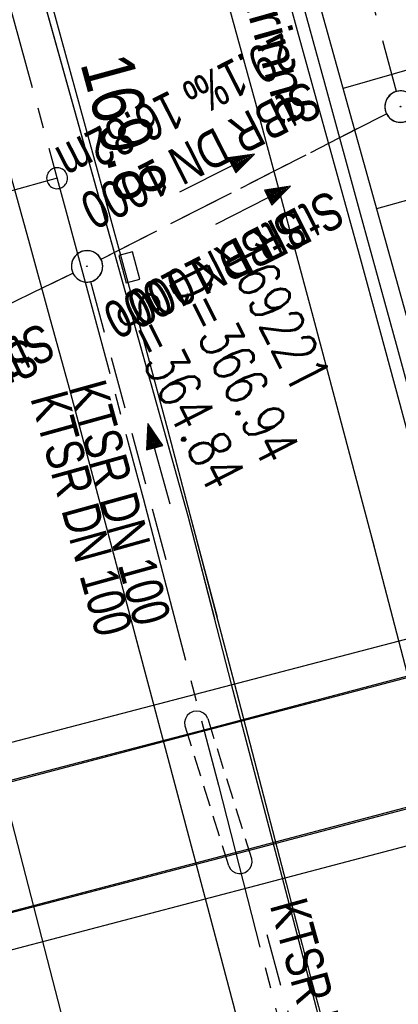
# Model space of a CAD drawing. Extents: x 509535 to 509917, y 455493 to 456443.
# Tile 26 of 34: x 509684 to 509702, y 456331 to 456378. Entities that reach past the tile are written whole.
import ezdxf

# ---------------------------------------------------------------- set-up
doc = ezdxf.new("R2010")
doc.units = 0
doc.header["$LTSCALE"] = 10
doc.header["$MEASUREMENT"] = 0
for name, pattern in [('ACHSE', [5.5, 4, -0.5, 0.5, -0.5]), ('LT00', [0]), ('LT12', [0.4, 0.3, -0.1]), ('LT17', [0.15, 0.1, -0.05]), ('STRICHLINIE2', [0.375, 0.25, -0.125])]:
    doc.linetypes.add(name, pattern=pattern)
doc.layers.get('0').update_dxf_attribs({"linetype": 'LT00'})
for name, color, linetype in [('--EK_FBR', 1, 'LT00'), ('--EK_Halt-Pfeil', 4, 'LT00'), ('--EK_Haltung', 7, 'STRICHLINIE2'), ('--EK_Haltung-Text', 140, 'LT00'), ('--EK_Schacht-Text', 5, 'LT00'), ('--EK_ST-93-1', 30, 'LT17'), ('--EL_Halt-Pfeil', 4, 'LT00'), ('--EL_Haltung', 182, 'STRICHLINIE2'), ('--EL_Haltung-Text', 182, 'LT00'), ('-AX-093', 35, 'ACHSE'), ('-ST-93-1', 250, 'LT00'), ('DL', 182, 'LT12'), ('DL_PFEIL', 201, 'LT00'), ('DL_TEXT', 182, 'LT00'), ('RINNE_TEXT', 11, 'Continuous'), ('V114_AFBR_BAB', 250, 'LT00'), ('V114_BOESCH', 250, 'LT00'), ('V114_BOSCHUNG', 250, 'LT00'), ('V114_H_BORD', 8, 'LT00'), ('V114_KA_PRUF', 182, 'LT00'), ('V114_LD_MARK', 250, 'LT00'), ('V114_RINNE', 182, 'LT00'), ('V114_SINKK', 182, 'LT00'), ('V115_AFBR_BAB', 250, 'LT00'), ('V115_BOESCH', 250, 'LT00'), ('V115_BOSCHUNG', 250, 'LT00'), ('V115_BR_KAPPE', 30, 'LT00'), ('V115_BRUECK', 30, 'LT17'), ('V115_H_BORD', 8, 'LT00'), ('V115_KA_PRUF', 182, 'LT00'), ('V115_LD_MARK', 250, 'LT00'), ('V115_RINNE', 182, 'LT00'), ('V115_SINKK', 182, 'LT00')]:
    doc.layers.add(name, color=color, linetype=linetype)
doc.styles.add('Arial', font='ARIAL.TTF')
doc.styles.add('Beschrift', font='ARIAL.TTF')
doc.styles.add('Haltungsbeschriftung', font='ARIAL.TTF', dxfattribs={"width": 0.75})
doc.styles.add('schachtbeschriftung', font='romans.shx', dxfattribs={"width": 0.75, "height": 2})

# ---------------------------------------------------------------- blocks, each defined once
blk = doc.blocks.new('SYMB0652')
at = {"color": 0, "linetype": 'ByBlock'}
blk.add_lwpolyline([(-0.15, -0.075), (0.15, -0.075), (0.15, 0.075), (-0.15, 0.075), (-0.15, -0.075)], dxfattribs=at)
blk = doc.blocks.new('SYMB0003')
at = {"color": 0, "linetype": 'ByBlock'}
for p, q in [((-0.015712, 0), (0.010166, 0.012015)), ((0, -0.021257), (-0.015712, 0)), ((0.010166, 0.012015), (0, -0.021257))]:
    blk.add_line(p, q, dxfattribs=at)
for points in [[(-0.031395, 0.499013), (-0.093691, 0.491144), (-0.154509, 0.475528), (-0.21289, 0.452414), (-0.267913, 0.422164), (-0.318712, 0.385257), (-0.364484, 0.342274), (-0.404509, 0.293893), (-0.438154, 0.240877), (-0.464888, 0.184062), (-0.484292, 0.124345), (-0.496058, 0.062667), (-0.5, 0)], [(0.5, 0), (0.496057, 0.062667), (0.484292, 0.124345), (0.464888, 0.184062), (0.438153, 0.240877), (0.404509, 0.293893), (0.364484, 0.342274), (0.318712, 0.385257), (0.267913, 0.422164), (0.21289, 0.452414), (0.154509, 0.475528), (0.093691, 0.491144), (0.031395, 0.499013), (-0.031395, 0.499013)], [(-0.5, 0), (-0.496058, -0.062667), (-0.484292, -0.124345), (-0.464888, -0.184062), (-0.438154, -0.240877), (-0.404509, -0.293893), (-0.364485, -0.342274), (-0.318712, -0.385257), (-0.267914, -0.422164), (-0.21289, -0.452414), (-0.154509, -0.475529), (-0.093691, -0.491144), (-0.031395, -0.499014), (0.031395, -0.499014)], [(0.031395, -0.499014), (0.093691, -0.491144), (0.154509, -0.475529), (0.21289, -0.452414), (0.267914, -0.422164), (0.318712, -0.385257), (0.364485, -0.342274), (0.404509, -0.293893), (0.438154, -0.240877), (0.464889, -0.184062), (0.484292, -0.124345), (0.496058, -0.062667), (0.5, 0)]]:
    blk.add_lwpolyline(points, dxfattribs=at)
blk = doc.blocks.new('SYMB0070')
at = {"color": 0, "linetype": 'ByBlock'}
for p, q in [((-0.5, 0), (0.2, 0)), ((0.5, 0), (0.2, 0.1)), ((0.2, 0.1), (0.2, 0)), ((0.468, 0), (0.21, 0.086)), ((0.21, 0.086), (0.21, -0.086)), ((0.21, -0.086), (0.468, 0)), ((0.22, -0.072), (0.437, 0)), ((0.23, -0.058), (0.405, 0)), ((0.24, -0.045), (0.374, 0)), ((0.342, 0), (0.25, 0.031)), ((0.25, 0.031), (0.25, -0.031)), ((0.25, -0.031), (0.342, 0)), ((0.26, -0.017), (0.31, 0)), ((0.27, -0.003), (0.279, 0))]:
    blk.add_line(p, q, dxfattribs=at)
for points in [[(0.2, 0), (0.2, -0.1), (0.5, 0)], [(0.437, 0), (0.22, 0.072), (0.22, -0.072)], [(0.405, 0), (0.23, 0.058), (0.23, -0.058)], [(0.374, 0), (0.24, 0.045), (0.24, -0.045)], [(0.31, 0), (0.26, 0.017), (0.26, -0.017)], [(0.279, 0), (0.27, 0.003), (0.27, -0.003)]]:
    blk.add_lwpolyline(points, dxfattribs=at)
blk = doc.blocks.new('SYMB2')
at = {"color": 0, "linetype": 'ByBlock', "flags": 128}
for points in [[(-0.031395, 0.499013), (-0.093691, 0.491144), (-0.154509, 0.475528), (-0.21289, 0.452414), (-0.267913, 0.422164), (-0.318712, 0.385257), (-0.364484, 0.342274), (-0.404509, 0.293893), (-0.438154, 0.240877), (-0.464888, 0.184062), (-0.484292, 0.124345), (-0.496058, 0.062667), (-0.5, 0)], [(0.5, 0), (0.496057, 0.062667), (0.484292, 0.124345), (0.464888, 0.184062), (0.438153, 0.240877), (0.404509, 0.293893), (0.364484, 0.342274), (0.318712, 0.385257), (0.267913, 0.422164), (0.21289, 0.452414), (0.154509, 0.475528), (0.093691, 0.491144), (0.031395, 0.499013), (-0.031395, 0.499013)], [(-0.5, 0), (-0.496058, -0.062667), (-0.484292, -0.124345), (-0.464888, -0.184062), (-0.438154, -0.240877), (-0.404509, -0.293893), (-0.364485, -0.342274), (-0.318712, -0.385257), (-0.267914, -0.422164), (-0.21289, -0.452414), (-0.154509, -0.475529), (-0.093691, -0.491144), (-0.031395, -0.499014), (0.031395, -0.499014)], [(0.031395, -0.499014), (0.093691, -0.491144), (0.154509, -0.475529), (0.21289, -0.452414), (0.267914, -0.422164), (0.318712, -0.385257), (0.364485, -0.342274), (0.404509, -0.293893), (0.438154, -0.240877), (0.464889, -0.184062), (0.484292, -0.124345), (0.496058, -0.062667), (0.5, 0)]]:
    blk.add_lwpolyline(points, dxfattribs=at)

msp = doc.modelspace()

# ---------------------------------------------------------------- linework, layer by layer
at = {"layer": '--EK_FBR', "color": 2}
for points in [[(509667.761, 456426.441), (509668.134, 456425.194), (509669.866, 456419.331), (509671.577, 456413.462), (509673.269, 456407.587), (509674.942, 456401.707), (509676.07, 456397.704), (509677.192, 456393.698), (509678.31, 456389.692), (509679.424, 456385.684), (509680.537, 456381.677), (509681.651, 456377.669), (509682.61, 456374.223), (509683.569, 456370.776), (509684.525, 456367.329), (509685.477, 456363.881), (509686.422, 456360.431), (509687.359, 456356.978), (509688.285, 456353.523), (509689.797, 456347.841)], [(509671.918, 456426.878), (509672.031, 456426.501), (509673.423, 456421.789), (509674.801, 456417.073), (509676.164, 456412.352), (509677.517, 456407.629), (509678.859, 456402.902), (509680.217, 456398.088), (509681.567, 456393.272), (509682.911, 456388.454), (509684.249, 456383.634), (509685.583, 456378.813), (509686.704, 456374.749), (509687.82, 456370.683), (509688.93, 456366.616), (509690.032, 456362.547), (509691.124, 456358.475), (509692.205, 456354.4), (509693.498, 456349.495)], [(509680.537, 456381.677), (509681.651, 456377.669), (509682.61, 456374.223), (509683.569, 456370.776), (509684.525, 456367.329), (509685.477, 456363.881), (509686.422, 456360.431), (509687.359, 456356.978), (509688.285, 456353.523), (509692.981, 456335.877), (509694.246, 456331.074), (509695.489, 456326.265), (509696.711, 456321.451), (509697.914, 456316.632), (509699.099, 456311.808), (509700.269, 456306.98), (509701.424, 456302.149), (509702.568, 456297.315), (509703.701, 456292.479), (509704.825, 456287.64)], [(509685.583, 456378.813), (509686.704, 456374.749), (509687.82, 456370.683), (509688.93, 456366.616), (509690.032, 456362.547), (509691.124, 456358.475), (509692.205, 456354.4), (509694.324, 456346.361), (509696.796, 456336.792), (509697.18, 456335.316), (509697.568, 456333.842), (509697.957, 456332.367), (509698.345, 456330.893), (509699.215, 456327.547), (509700.071, 456324.196), (509700.915, 456320.843), (509701.748, 456317.488), (509702.574, 456314.13), (509703.394, 456310.77), (509704.209, 456307.41), (509705.343, 456302.717), (509706.472, 456298.023), (509707.595, 456293.328), (509708.71, 456288.631)]]:
    msp.add_lwpolyline(points, dxfattribs=at)
at = {"layer": '--EK_FBR'}
for points in [[(509735.161, 456355.312), (509725.569, 456352.63), (509719.74, 456351.095), (509706.959, 456347.736), (509692.983, 456344.087), (509679.007, 456340.405), (509664.602, 456336.651), (509657.727, 456334.929), (509644.876, 456331.656)], [(509645.884, 456325.747), (509659.499, 456329.128), (509666.389, 456330.949), (509680.474, 456334.608), (509694.605, 456338.317), (509708.603, 456342.011), (509721.647, 456345.434), (509726.716, 456346.692), (509736.297, 456349.303)]]:
    msp.add_lwpolyline(points, dxfattribs=at)
at = {"layer": '--EK_Haltung'}
for p, q in [((509702.077, 456374.603), (509687.591, 456428.525)), ((509687.951, 456366.59), (509701.604, 456373.539)), ((509671.195, 456358.469), (509686.608, 456365.923))]:
    msp.add_line(p, q, dxfattribs=at)
at = {"layer": '--EK_Haltung', "color": 81}
for p, q in [((509687.454, 456365.52), (509691.206, 456351.685)), ((509695.881, 456334.33), (509698.86, 456323.366))]:
    msp.add_line(p, q, dxfattribs=at)
at = {"layer": '--EK_ST-93-1', "ltscale": 2.5}
msp.add_line((509685.853, 456370.46), (509647.278, 456359.863), dxfattribs=at)
at = {"layer": '--EL_Haltung'}
for p, q in [((509702.077, 456374.603), (509687.591, 456428.525)), ((509687.951, 456366.59), (509701.604, 456373.539)), ((509671.195, 456358.469), (509686.608, 456365.923)), ((509687.454, 456365.52), (509691.206, 456351.685)), ((509695.881, 456334.33), (509698.86, 456323.366))]:
    msp.add_line(p, q, dxfattribs=at)
at = {"layer": '-AX-093', "ltscale": 0.2}
msp.add_lwpolyline([(509669.832, 456426.658), (509670.823, 456423.345), (509674.805, 456409.754), (509678.711, 456396.142), (509682.54, 456382.507), (509686.291, 456368.851), (509689.965, 456355.174), (509693.562, 456341.477), (509697.082, 456327.759), (509700.524, 456314.022), (509703.888, 456300.265), (509707.174, 456286.49), (509710.383, 456272.696), (509713.514, 456258.885), (509716.566, 456245.056), (509719.541, 456231.21), (509722.437, 456217.347), (509725.255, 456203.468), (509727.994, 456189.574)], dxfattribs=at)
at = {"layer": 'DL'}
for p, q in [((509687.951, 456366.59), (509701.604, 456373.539)), ((509671.195, 456358.469), (509686.608, 456365.923))]:
    msp.add_line(p, q, dxfattribs=at)
at = {"layer": 'V114_AFBR_BAB', "color": 0}
for points in [[(509667.761, 456426.441), (509668.134, 456425.194), (509669.866, 456419.331), (509671.577, 456413.462), (509673.269, 456407.587), (509674.942, 456401.707), (509676.07, 456397.704), (509677.192, 456393.698), (509678.31, 456389.692), (509679.424, 456385.684), (509680.537, 456381.677), (509681.651, 456377.669), (509682.61, 456374.223), (509683.569, 456370.776), (509684.525, 456367.329), (509685.477, 456363.881), (509686.422, 456360.431), (509687.359, 456356.978), (509688.285, 456353.523), (509689.797, 456347.841)], [(509671.918, 456426.878), (509672.031, 456426.501), (509673.423, 456421.789), (509674.801, 456417.073), (509676.164, 456412.352), (509677.517, 456407.629), (509678.859, 456402.902), (509680.217, 456398.088), (509681.567, 456393.272), (509682.911, 456388.454), (509684.249, 456383.634), (509685.583, 456378.813), (509686.704, 456374.749), (509687.82, 456370.683), (509688.93, 456366.616), (509690.032, 456362.547), (509691.124, 456358.475), (509692.205, 456354.4), (509693.498, 456349.495)]]:
    msp.add_lwpolyline(points, dxfattribs=at)
at = {"layer": 'V114_BOESCH'}
msp.add_lwpolyline([(509684.453, 456428.195), (509690.712, 456406.086), (509697.68, 456381.357), (509704.599, 456356.552), (509705.135, 456354.697)], dxfattribs=at)
at = {"layer": 'V114_BOSCHUNG'}
for p, q in [((509705.366, 456376.428), (509699.523, 456374.751)), ((509706.996, 456370.619), (509701.126, 456369.003))]:
    msp.add_line(p, q, dxfattribs=at)
at = {"layer": 'V114_H_BORD'}
msp.add_lwpolyline([(509671.783, 456426.863), (509671.917, 456426.436), (509692.109, 456354.34), (509693.371, 456349.438)], dxfattribs=at)
at = {"layer": 'V114_LD_MARK'}
msp.add_lwpolyline([(509680.054, 456427.733), (509682.661, 456418.919), (509686.71, 456404.924), (509689.622, 456394.665), (509692.49, 456384.393), (509695.315, 456374.11), (509698.097, 456363.815), (509700.838, 456353.509), (509701.009, 456352.853)], dxfattribs=at)
at = {"layer": 'V114_RINNE'}
msp.add_lwpolyline([(509696.351, 456381.09), (509697.336, 456377.522), (509698.323, 456373.954), (509699.309, 456370.386), (509700.291, 456366.818), (509701.269, 456363.248), (509702.238, 456359.675), (509703.196, 456356.1), (509703.787, 456356.268), (509702.074, 456362.513), (509700.361, 456368.759), (509698.649, 456375.005), (509696.939, 456381.251)], dxfattribs=at)
at = {"layer": 'V115_AFBR_BAB', "color": 0}
for points in [[(509680.537, 456381.677), (509681.651, 456377.669), (509682.61, 456374.223), (509683.569, 456370.776), (509684.525, 456367.329), (509685.477, 456363.881), (509686.422, 456360.431), (509687.359, 456356.978), (509688.285, 456353.523), (509692.981, 456335.877), (509694.246, 456331.074), (509695.489, 456326.265), (509696.711, 456321.451), (509697.914, 456316.632), (509699.099, 456311.808), (509700.269, 456306.98), (509701.424, 456302.149), (509702.568, 456297.315), (509703.701, 456292.479), (509704.825, 456287.64)], [(509685.583, 456378.813), (509686.704, 456374.749), (509687.82, 456370.683), (509688.93, 456366.616), (509690.032, 456362.547), (509691.124, 456358.475), (509692.205, 456354.4), (509694.324, 456346.361), (509696.796, 456336.792), (509697.18, 456335.316), (509697.568, 456333.842), (509697.957, 456332.367), (509698.345, 456330.893), (509699.215, 456327.547), (509700.071, 456324.196), (509700.915, 456320.843), (509701.748, 456317.488), (509702.574, 456314.13), (509703.394, 456310.77), (509704.209, 456307.41), (509705.343, 456302.717), (509706.472, 456298.023), (509707.595, 456293.328), (509708.71, 456288.631)]]:
    msp.add_lwpolyline(points, dxfattribs=at)
at = {"layer": 'V115_AFBR_BAB'}
for points in [[(509735.161, 456355.312), (509725.569, 456352.63), (509719.74, 456351.095), (509706.959, 456347.736), (509692.983, 456344.087), (509679.007, 456340.405), (509664.602, 456336.651), (509657.727, 456334.929), (509644.876, 456331.656)], [(509645.884, 456325.747), (509659.499, 456329.128), (509666.389, 456330.949), (509680.474, 456334.608), (509694.605, 456338.317), (509708.603, 456342.011), (509721.647, 456345.434), (509726.716, 456346.692), (509736.297, 456349.303)]]:
    msp.add_lwpolyline(points, dxfattribs=at)
at = {"layer": 'V115_BOESCH'}
msp.add_lwpolyline([(509684.453, 456428.195), (509690.712, 456406.086), (509697.68, 456381.357), (509704.599, 456356.552), (509706.63, 456349.515)], dxfattribs=at)
at = {"layer": 'V115_BOSCHUNG'}
for p, q in [((509705.366, 456376.428), (509699.523, 456374.751)), ((509706.996, 456370.619), (509701.126, 456369.003))]:
    msp.add_line(p, q, dxfattribs=at)
at = {"layer": 'V115_BR_KAPPE'}
msp.add_lwpolyline([(509664.103, 456338.385), (509678.364, 456342.135), (509692.469, 456345.824), (509706.303, 456349.427), (509719.308, 456352.821), (509719.709, 456351.152), (509706.943, 456347.828), (509692.985, 456344.135), (509678.954, 456340.49), (509664.585, 456336.721)], close=True, dxfattribs=at)
msp.add_lwpolyline([(509721.646, 456345.347), (509722.102, 456343.707), (509709.011, 456340.257), (509695.05, 456336.587), (509680.839, 456332.86), (509666.992, 456329.289), (509666.439, 456330.897), (509680.491, 456334.563), (509694.644, 456338.256), (509708.61, 456341.938), (509721.646, 456345.347)], dxfattribs=at)
at = {"layer": 'V115_BRUECK'}
msp.add_lwpolyline([(509695.159, 456337.954), (509693.061, 456344.652), (509692.973, 456344.799), (509692.845, 456344.914), (509692.69, 456344.987), (509692.52, 456345.011), (509692.351, 456344.985), (509692.196, 456344.91), (509692.071, 456344.793), (509691.985, 456344.644), (509691.946, 456344.477), (509691.957, 456344.306), (509694.055, 456337.609), (509694.133, 456337.473), (509694.245, 456337.363), (509694.381, 456337.286), (509694.534, 456337.249), (509694.69, 456337.255), (509694.84, 456337.301), (509694.971, 456337.386), (509695.075, 456337.504), (509695.144, 456337.644), (509695.172, 456337.798), (509695.159, 456337.954)], dxfattribs=at)
at = {"layer": 'V115_H_BORD'}
msp.add_lwpolyline([(509671.783, 456426.863), (509671.917, 456426.436), (509692.109, 456354.34), (509694.179, 456346.297), (509696.672, 456336.812), (509698.232, 456330.829), (509720.593, 456236.11), (509730.616, 456186.769), (509739.184, 456139.201), (509750.678, 456066.298), (509760.275, 455991.463), (509767.394, 455917.164), (509772.443, 455842.62), (509775.789, 455743.422), (509776.174, 455669.89), (509775.531, 455620.758), (509773.228, 455546.886), (509771.282, 455507.226)], dxfattribs=at)
at = {"layer": 'V115_LD_MARK'}
for points in [[(509680.054, 456427.733), (509682.661, 456418.919), (509686.71, 456404.924), (509689.622, 456394.665), (509692.49, 456384.393), (509695.315, 456374.11), (509698.097, 456363.815), (509700.838, 456353.509), (509703.536, 456343.193), (509706.194, 456332.865), (509708.74, 456322.81), (509711.247, 456312.745), (509713.715, 456302.67), (509716.142, 456292.585), (509718.527, 456282.49), (509720.871, 456272.386), (509723.171, 456262.271), (509725.91, 456249.959), (509728.585, 456237.633), (509731.195, 456225.293), (509733.742, 456212.94), (509736.224, 456200.574), (509738.642, 456188.195)], [(509659.701, 456425.594), (509663.089, 456414.166), (509667.102, 456400.339), (509671.294, 456385.566), (509675.395, 456370.767), (509679.406, 456355.944), (509683.325, 456341.097), (509687.154, 456326.227), (509690.891, 456311.333), (509694.538, 456296.416), (509698.093, 456281.478), (509701.15, 456268.298), (509704.136, 456255.102), (509707.051, 456241.89), (509709.894, 456228.663), (509712.666, 456215.42), (509715.366, 456202.163), (509717.993, 456188.891)]]:
    msp.add_lwpolyline(points, dxfattribs=at)
at = {"layer": 'V115_RINNE'}
msp.add_lwpolyline([(509696.351, 456381.09), (509697.336, 456377.522), (509698.323, 456373.954), (509699.309, 456370.386), (509700.291, 456366.818), (509701.269, 456363.248), (509702.238, 456359.675), (509703.196, 456356.1), (509703.787, 456356.268), (509702.074, 456362.513), (509700.361, 456368.759), (509698.649, 456375.005), (509696.939, 456381.251)], dxfattribs=at)

# ---------------------------------------------------------------- block references
at = {"layer": '--EK_Halt-Pfeil', "zscale": 4}
for p, xscale, yscale, rotation in [((509695.231, 456369.173), 3.999999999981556, 4, 26.97435000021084), ((509690.728, 456356.819), 3.999999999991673, 4.000000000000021, 105.4824289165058)]:
    msp.add_blockref('SYMB0070', p, dxfattribs=dict(at, xscale=xscale, yscale=yscale, rotation=rotation))
at = {"layer": '--EL_Halt-Pfeil', "zscale": 4}
for p, xscale, yscale, rotation in [((509693.504, 456370.709), 3.999999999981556, 4, 26.97435000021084), ((509690.728, 456356.819), 3.999999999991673, 4.000000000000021, 105.4824289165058)]:
    msp.add_blockref('SYMB0070', p, dxfattribs=dict(at, xscale=xscale, yscale=yscale, rotation=rotation))
at = {"layer": '-ST-93-1', "rotation": 274.1956499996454}
msp.add_blockref('SYMB2', (509685.853, 456370.46), dxfattribs=at)
at = {"layer": 'DL_PFEIL', "xscale": 3.999999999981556, "yscale": 4, "zscale": 4, "rotation": 26.97435000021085}
msp.add_blockref('SYMB0070', (509693.504, 456370.709), dxfattribs=at)
at = {"layer": 'V114_KA_PRUF', "xscale": 1.499999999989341, "yscale": 1.5, "zscale": 1.5, "rotation": 294.0840000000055}
for p in [(509702.272, 456373.879), (509687.283, 456366.25)]:
    msp.add_blockref('SYMB0003', p, dxfattribs=at)
at = {"layer": 'V114_SINKK', "xscale": 4.500000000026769, "yscale": 4.500000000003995, "zscale": 4.5, "rotation": 285.1533081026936}
msp.add_blockref('SYMB0652', (509689.306, 456366.199), dxfattribs=at)
at = {"layer": 'V115_KA_PRUF', "xscale": 1.49999999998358, "yscale": 1.5, "zscale": 1.5, "rotation": 275.9994000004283}
for p in [(509702.272, 456373.879), (509687.283, 456366.25)]:
    msp.add_blockref('SYMB0003', p, dxfattribs=at)
at = {"layer": 'V115_SINKK', "xscale": 4.50000000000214, "yscale": 4.500000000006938, "zscale": 4.5, "rotation": 285.1531730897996}
msp.add_blockref('SYMB0652', (509689.306, 456366.199), dxfattribs=at)

# ---------------------------------------------------------------- texts
at = {"layer": '--EK_Haltung-Text', "style": 'Haltungsbeschriftung', "width": 0.75}
for s, rotation, p in [('29.1‰ 16.82m', -153.0257, (509696.673, 456377.447)), ('StBR DN 1000', -153.0257, (509697.834, 456375.165)), ('KTSR DN 100', 285.4824, (509684.563, 456359.963)), ('KTSR DN 100', 285.4824, (509696.009, 456335.738)), ('11.5‰ 18.26m', -161.3807, (509712.575, 456333.236))]:
    msp.add_text(s, height=1.8, rotation=rotation, dxfattribs=at).set_placement(p)
at = {"layer": '--EK_Schacht-Text', "style": 'schachtbeschriftung', "width": 0.75}
for s, p in [('169221', (509693.725, 456366.924)), ('D=366.94', (509691.158, 456365.617)), ('S=364.84', (509688.591, 456364.311))]:
    msp.add_text(s, height=2, rotation=-63.0256, dxfattribs=at).set_placement(p)
at = {"layer": '--EL_Haltung-Text', "style": 'Haltungsbeschriftung', "width": 0.75}
for s, rotation, p in [('StBR DN 1000', -153.0257, (509698.928, 456369.934)), ('StBR DN 1000', -154.1879, (509685.132, 456363.601)), ('KTSR DN 100', 285.4824, (509686.396, 456360.477)), ('KTSR DN 100', 285.4824, (509696.009, 456335.738))]:
    msp.add_text(s, height=1.8, rotation=rotation, dxfattribs=at).set_placement(p)
at = {"layer": '-ST-93-1', "style": 'Beschrift', "width": 0.8}
msp.add_text('  169.8', height=2.5, rotation=-74.7627, dxfattribs=at).set_placement((509686.542, 456377.441))
at = {"layer": 'DL_TEXT', "style": 'Haltungsbeschriftung', "width": 0.75}
for rotation, p in [(-153.0257, (509697.163, 456369.04)), (-154.1879, (509684.381, 456362.896))]:
    msp.add_text('StBR 1000', height=1.8, rotation=rotation, dxfattribs=at).set_placement(p)
at = {"layer": 'RINNE_TEXT', "insert": (509695.207, 456384.104), "char_height": 1.8, "attachment_point": 1, "rotation": 285.7083, "style": 'Arial'}
msp.add_mtext('Spitzrinne', dxfattribs=at)

doc.saveas('drawing.dxf')
